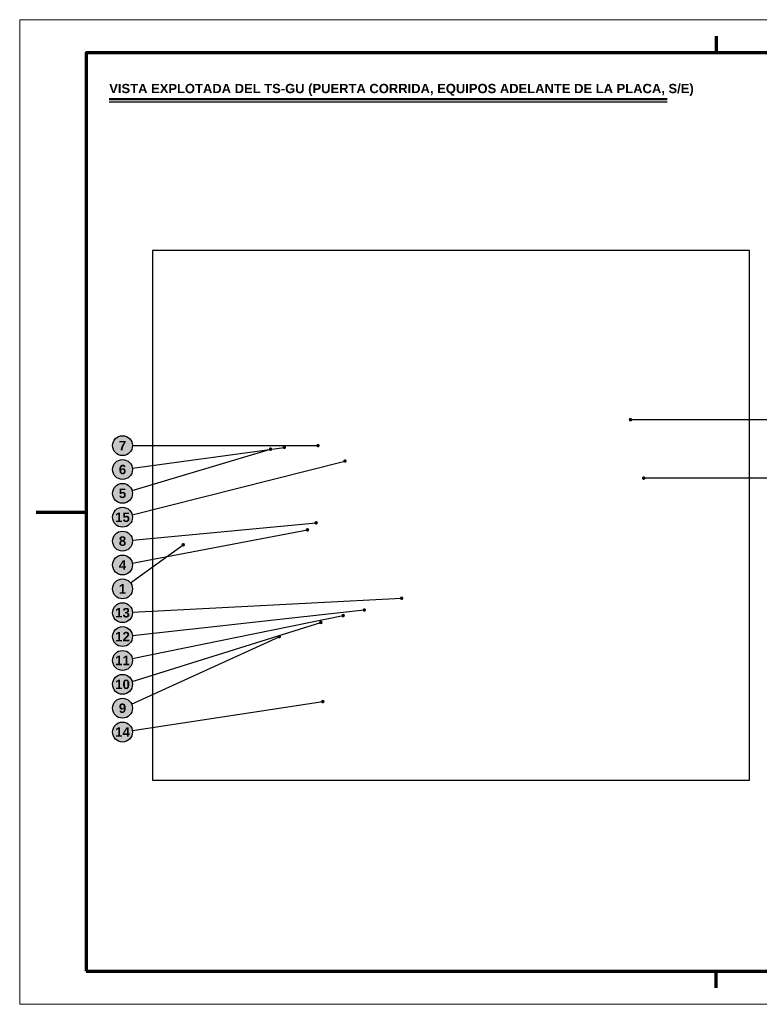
# Model space of a CAD drawing. Header units: millimetres. Extents: x 0 to 420, y 0 to 297.
# Tile 1 of 2: x 0 to 223, y 0 to 297. Entities that reach past the tile are written whole.
import ezdxf
from ezdxf.enums import TextEntityAlignment as Align

# ---------------------------------------------------------------- set-up
doc = ezdxf.new("R2010")
doc.units = ezdxf.units.MM
doc.header["$LTSCALE"] = 0.5
for name, color, linetype, lineweight in [('AUXILIAR', 9, 'CONTINUOUS', 13), ('CONTORNO', 7, 'CONTINUOUS', 50), ('COTAS', 7, 'CONTINUOUS', 25), ('FINO', 7, 'CONTINUOUS', 25), ('HOJA', 8, 'CONTINUOUS', 13), ('RECUADRO', 7, 'CONTINUOUS', 70), ('RELLENO', 9, 'CONTINUOUS', 13), ('TEXTO', 7, 'CONTINUOUS', 25)]:
    doc.layers.add(name, color=color, linetype=linetype, lineweight=lineweight)
doc.styles.add('NEGRITA', font='arialbd.ttf')
picture_1 = doc.add_image_def('image1.png', size_in_pixel=(1914, 1699))

msp = doc.modelspace()

# ---------------------------------------------------------------- hatches: boundary and pattern name
at = {"layer": 'COTAS'}
h = msp.add_hatch(color=7, dxfattribs=at)
edge = h.paths.add_edge_path()
edge.add_arc((184.16, 176.34), 0.55, 0, 360)
h = msp.add_hatch(color=7, dxfattribs=at)
edge = h.paths.add_edge_path()
edge.add_arc((75.63, 167.46), 0.55, 0, 360)
h = msp.add_hatch(color=7, dxfattribs=at)
edge = h.paths.add_edge_path()
edge.add_arc((79.78, 167.99), 0.55, 0, 360)
h = msp.add_hatch(color=7, dxfattribs=at)
edge = h.paths.add_edge_path()
edge.add_arc((89.94, 168.52), 0.55, 0, 360)
h = msp.add_hatch(color=7, dxfattribs=at)
edge = h.paths.add_edge_path()
edge.add_arc((98.08, 163.88), 0.55, 0, 360)
h = msp.add_hatch(color=7, dxfattribs=at)
edge = h.paths.add_edge_path()
edge.add_arc((188.14, 158.72), 0.55, 0, 360)
h = msp.add_hatch(color=7, dxfattribs=at)
edge = h.paths.add_edge_path()
edge.add_arc((89.37, 145.23), 0.55, 0, 360)
h = msp.add_hatch(color=7, dxfattribs=at)
edge = h.paths.add_edge_path()
edge.add_arc((86.76, 143.12), 0.55, 0, 360)
h = msp.add_hatch(color=7, dxfattribs=at)
edge = h.paths.add_edge_path()
edge.add_arc((49.31, 138.62), 0.55, 0, 360)
h = msp.add_hatch(color=7, dxfattribs=at)
edge = h.paths.add_edge_path()
edge.add_arc((115.16, 122.47), 0.55, 0, 360)
h = msp.add_hatch(color=7, dxfattribs=at)
edge = h.paths.add_edge_path()
edge.add_arc((103.91, 118.94), 0.55, 0, 360)
h = msp.add_hatch(color=7, dxfattribs=at)
edge = h.paths.add_edge_path()
edge.add_arc((97.53, 117.24), 0.55, 0, 360)
h = msp.add_hatch(color=7, dxfattribs=at)
edge = h.paths.add_edge_path()
edge.add_arc((90.79, 115.18), 0.55, 0, 360)
h = msp.add_hatch(color=7, dxfattribs=at)
edge = h.paths.add_edge_path()
edge.add_arc((78.27, 110.89), 0.55, 0, 360)
h = msp.add_hatch(color=7, dxfattribs=at)
edge = h.paths.add_edge_path()
edge.add_arc((91.39, 91.3), 0.55, 0, 360)
at = {"layer": 'RELLENO', "true_color": 0xffffff}
h = msp.add_hatch(color=7, dxfattribs=at)
edge = h.paths.add_edge_path()
edge.add_arc((31, 168.52), 3, 0, 360)
h = msp.add_hatch(color=7, dxfattribs=at)
edge = h.paths.add_edge_path()
edge.add_arc((31, 161.32), 3, 0, 360)
h = msp.add_hatch(color=7, dxfattribs=at)
edge = h.paths.add_edge_path()
edge.add_arc((31, 154.12), 3, 0, 360)
h = msp.add_hatch(color=7, dxfattribs=at)
edge = h.paths.add_edge_path()
edge.add_arc((31, 146.92), 3, 0, 360)
h = msp.add_hatch(color=7, dxfattribs=at)
edge = h.paths.add_edge_path()
edge.add_arc((31, 139.72), 3, 0, 360)
h = msp.add_hatch(color=7, dxfattribs=at)
edge = h.paths.add_edge_path()
edge.add_arc((31, 132.52), 3, 0, 360)
h = msp.add_hatch(color=7, dxfattribs=at)
edge = h.paths.add_edge_path()
edge.add_arc((31, 125.32), 3, 0, 360)
h = msp.add_hatch(color=7, dxfattribs=at)
edge = h.paths.add_edge_path()
edge.add_arc((31, 118.12), 3, 0, 360)
h = msp.add_hatch(color=7, dxfattribs=at)
edge = h.paths.add_edge_path()
edge.add_arc((31, 110.92), 3, 0, 360)
h = msp.add_hatch(color=7, dxfattribs=at)
edge = h.paths.add_edge_path()
edge.add_arc((31, 103.72), 3, 0, 360)
h = msp.add_hatch(color=7, dxfattribs=at)
edge = h.paths.add_edge_path()
edge.add_arc((31, 96.52), 3, 0, 360)
h = msp.add_hatch(color=7, dxfattribs=at)
edge = h.paths.add_edge_path()
edge.add_arc((31, 89.32), 3, 0, 360)
h = msp.add_hatch(color=7, dxfattribs=at)
edge = h.paths.add_edge_path()
edge.add_arc((31, 82.12), 3, 0, 360)

# ---------------------------------------------------------------- linework, layer by layer
at = {"layer": 'CONTORNO'}
msp.add_line((27, 273), (195.17, 273), dxfattribs=at)
at = {"layer": 'COTAS'}
for p, q in [((226, 176.34), (184.16, 176.34)), ((33.87, 154.98), (75.63, 167.46)), ((33.97, 161.73), (79.78, 167.99)), ((34, 168.52), (89.94, 168.52)), ((33.91, 147.66), (98.08, 163.88)), ((226, 158.72), (188.14, 158.72)), ((33.95, 133.08), (86.76, 143.12)), ((33.99, 140), (89.37, 145.23)), ((33.43, 127.09), (49.31, 138.62)), ((34, 118.28), (115.16, 122.47)), ((33.98, 111.25), (103.91, 118.94)), ((33.94, 104.32), (97.53, 117.24)), ((33.86, 97.42), (90.79, 115.18)), ((33.73, 90.57), (78.27, 110.89)), ((33.97, 82.57), (91.39, 91.3))]:
    msp.add_line(p, q, dxfattribs=at)
for centre in [(31, 168.52), (31, 161.32), (31, 154.12), (31, 146.92), (31, 139.72), (31, 132.52), (31, 125.32), (31, 118.12), (31, 110.92), (31, 103.72), (31, 96.52), (31, 89.32), (31, 82.12)]:
    msp.add_circle(centre, 3, dxfattribs=at)
at = {"layer": 'FINO'}
msp.add_line((27, 272.2), (195.17, 272.2), dxfattribs=at)
msp.add_lwpolyline([(40, 67.61), (220, 67.61), (220, 227.39), (40, 227.39)], close=True, dxfattribs=at)
at = {"layer": 'HOJA'}
msp.add_lwpolyline([(0, 0), (420, 0), (420, 297), (0, 297)], close=True, dxfattribs=at)
at = {"layer": 'RECUADRO'}
for p, q in [((210, 292), (210, 287)), ((5, 148.5), (20, 148.5)), ((210, 5), (210, 10))]:
    msp.add_line(p, q, dxfattribs=at)
msp.add_lwpolyline([(20, 10), (410, 10), (410, 287), (20, 287)], close=True, dxfattribs=at)

# ---------------------------------------------------------------- texts
at = {"layer": 'COTAS', "style": 'NEGRITA'}
for s, p in [('7', (31, 168.52)), ('6', (31, 161.32)), ('5', (31, 154.12)), ('15', (31, 146.92)), ('8', (31, 139.72)), ('4', (31, 132.52)), ('1', (31, 125.32)), ('13', (31, 118.12)), ('12', (31, 110.92)), ('11', (31, 103.72)), ('10', (31, 96.52)), ('9', (31, 89.32)), ('14', (31, 82.12))]:
    msp.add_text(s, height=2.85, dxfattribs=at).set_placement(p, align=Align.MIDDLE_CENTER)
at = {"layer": 'TEXTO', "style": 'NEGRITA'}
msp.add_text('VISTA EXPLOTADA DEL TS-GU (PUERTA CORRIDA, EQUIPOS ADELANTE DE LA PLACA, S/E)', height=2.8, dxfattribs=at).set_placement((27, 274), align=Align.BOTTOM_LEFT)

# ---------------------------------------------------------------- pictures from other files: only their frames are drawn
at = {"layer": 'AUXILIAR'}
image = msp.add_image(picture_1, insert=(40, 67.61), size_in_units=(180, 159.78), dxfattribs=at)

doc.saveas('drawing.dxf')
